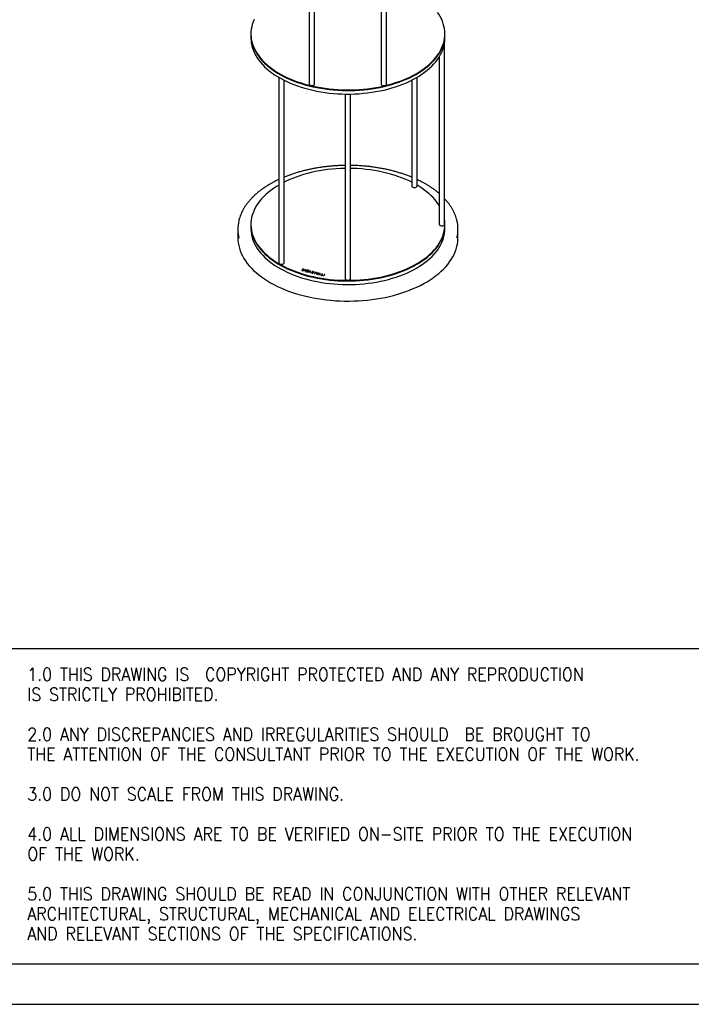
# Model space of a CAD drawing. Header units: millimetres. Extents: x 171 to 6321, y 321 to 4626.
# Tile 11 of 16: x 4056 to 5302, y 321 to 2149. Entities that reach past the tile are written whole.
import ezdxf

# ---------------------------------------------------------------- set-up
doc = ezdxf.new("R2010")
doc.units = ezdxf.units.MM
doc.header["$LTSCALE"] = 15
doc.linetypes.add('SLD-Solido', pattern=[0])
doc.layers.add('NOTE', color=3, linetype='SLD-Solido')
doc.layers.add('SCHIZZI', color=9, linetype='Continuous')
doc.styles.add('SLDTEXTSTYLE1', font='romans__.ttf', dxfattribs={"width": 0.893})

msp = doc.modelspace()

# ---------------------------------------------------------------- linework, layer by layer
for p, q in [((4593.22, 2373.1), (4593.22, 2029.52)), ((4603.22, 2029.52), (4603.22, 2370.79)), ((4726.78, 2370.79), (4726.78, 2029.52)), ((4736.78, 2029.52), (4736.78, 2373.1)), ((4485, 2122.59), (4485, 2121.36)), ((4485, 2121.36), (4485, 2114.83)), ((4845, 2121.36), (4845, 2122.59)), ((4845, 2114.83), (4845, 2121.36)), ((4844.5, 1769.03), (4844.5, 2107.09)), ((4834.5, 2079.86), (4834.5, 1769.03)), ((4536.61, 2042), (4536.61, 1697.79)), ((4546.61, 1697.79), (4546.61, 2036.56)), ((4783.39, 2036.56), (4783.39, 1840.26)), ((4793.39, 1840.26), (4793.39, 2042)), ((4660, 2010.96), (4660, 1668.29)), ((4670, 1668.29), (4670, 2010.96)), ((4460.7, 1759.8), (4460.7, 1744.53)), ((4485, 1769.03), (4485, 1767.8)), ((4485, 1767.8), (4485, 1761.27)), ((4845, 1767.8), (4845, 1769.03)), ((4845, 1761.27), (4845, 1767.8)), ((4869.3, 1744.53), (4869.3, 1759.8)), ((4580.95, 1685.93), (4579.23, 1683.59)), ((4579.23, 1683.59), (4580.74, 1683.22)), ((4580.95, 1685.68), (4579.38, 1683.56)), ((4581.41, 1685.35), (4580.26, 1683.8)), ((4580.26, 1683.8), (4581.03, 1683.61)), ((4580.26, 1683.56), (4580.26, 1683.8)), ((4580.26, 1683.56), (4581.03, 1683.37)), ((4582.47, 1685.56), (4580.95, 1685.93)), ((4580.95, 1685.68), (4580.95, 1685.93)), ((4582.47, 1685.31), (4580.95, 1685.68)), ((4582.18, 1685.16), (4581.41, 1685.35)), ((4582.97, 1683.81), (4583.1, 1684.16)), ((4582.97, 1684.04), (4582.97, 1684.05)), ((4582.97, 1683.8), (4582.97, 1683.81)), ((4583.1, 1684.13), (4583.1, 1684.44)), ((4583.75, 1683.86), (4583.76, 1683.87)), ((4585.59, 1684.77), (4584.63, 1683.47)), ((4584.63, 1683.47), (4586.34, 1683.05)), ((4585.59, 1684.52), (4584.78, 1683.44)), ((4585.31, 1683.61), (4585.51, 1683.88)), ((4586.53, 1683.31), (4585.31, 1683.61)), ((4585.31, 1683.36), (4585.31, 1683.61)), ((4586.37, 1683.1), (4585.31, 1683.36)), ((4585.51, 1683.88), (4586.57, 1683.62)), ((4587.28, 1684.35), (4585.59, 1684.77)), ((4585.59, 1684.52), (4585.59, 1684.77)), ((4587.13, 1684.14), (4585.59, 1684.52)), ((4585.7, 1684.13), (4585.89, 1684.39)), ((4586.76, 1683.87), (4585.7, 1684.13)), ((4585.7, 1683.89), (4585.7, 1684.13)), ((4586.6, 1683.66), (4585.7, 1683.89)), ((4585.89, 1684.39), (4587.09, 1684.1)), ((4586.34, 1683.05), (4586.53, 1683.31)), ((4587.69, 1681.72), (4586.52, 1681.1)), ((4586.57, 1683.62), (4586.76, 1683.87)), ((4587.09, 1684.1), (4587.28, 1684.35)), ((4587.57, 1682.92), (4587.57, 1682.91)), ((4587.57, 1682.67), (4587.57, 1682.67)), ((4587.69, 1681.47), (4587.69, 1681.72)), ((4588.21, 1682.38), (4588.21, 1682.07)), ((4588.31, 1682.04), (4590.44, 1683.16)), ((4588.31, 1681.8), (4590.44, 1682.92)), ((4588.31, 1681.8), (4588.31, 1682.04)), ((4588.36, 1682.73), (4588.35, 1682.73)), ((4588.61, 1681.77), (4590.85, 1682.95)), ((4588.61, 1681.52), (4588.61, 1681.77)), ((4590.43, 1681.62), (4590.41, 1681.61)), ((4590.7, 1681.22), (4590.43, 1681.62)), ((4590.43, 1681.37), (4590.43, 1681.62)), ((4590.44, 1682.92), (4590.44, 1683.16)), ((4591.96, 1683.96), (4591.01, 1683.47)), ((4591.96, 1683.72), (4591.01, 1683.22)), ((4591.01, 1683.22), (4591.01, 1683.47)), ((4591.15, 1682.66), (4591.16, 1682.65)), ((4591.16, 1682.65), (4591.87, 1682.85)), ((4591.44, 1683.26), (4592.52, 1683.83)), ((4591.44, 1683.01), (4591.44, 1683.26)), ((4595.13, 1682.46), (4591.61, 1680.54)), ((4591.87, 1682.85), (4591.86, 1682.86)), ((4595.13, 1682.21), (4591.92, 1680.47)), ((4592.52, 1683.83), (4591.96, 1683.96)), ((4591.96, 1683.72), (4591.96, 1683.96)), ((4592.2, 1683.66), (4591.96, 1683.72)), ((4595.07, 1681.85), (4593.76, 1681.13)), ((4595.08, 1680.8), (4595.07, 1681.85)), ((4595.81, 1682.29), (4595.13, 1682.46)), ((4595.13, 1682.21), (4595.13, 1682.46)), ((4595.81, 1682.05), (4595.13, 1682.21)), ((4595.81, 1682.28), (4595.81, 1682.29)), ((4595.85, 1679.5), (4595.81, 1682.28)), ((4595.81, 1682.04), (4595.81, 1682.28)), ((4595.85, 1679.5), (4595.81, 1682.04)), ((4586.52, 1681.1), (4587.08, 1680.96)), ((4587.69, 1681.47), (4586.84, 1681.02)), ((4587.08, 1680.96), (4588.04, 1681.47)), ((4590.43, 1681.37), (4590.41, 1681.37)), ((4590.55, 1681.2), (4590.43, 1681.37)), ((4590.68, 1681.22), (4590.7, 1681.22)), ((4591.61, 1680.54), (4592.38, 1680.36)), ((4592.38, 1680.36), (4593.2, 1680.81)), ((4593.2, 1680.81), (4595.07, 1680.35)), ((4593.76, 1680.88), (4593.76, 1681.13)), ((4593.76, 1681.13), (4595.08, 1680.8)), ((4593.76, 1680.88), (4595.08, 1680.56)), ((4595.07, 1680.35), (4595.06, 1679.7)), ((4595.07, 1680.11), (4595.06, 1679.7)), ((4595.06, 1679.7), (4595.85, 1679.5)), ((4595.07, 1680.11), (4595.07, 1680.35)), ((4595.08, 1680.56), (4595.08, 1680.8)), ((4597.94, 1679.76), (4597.26, 1679.56)), ((4597.26, 1679.56), (4597.27, 1679.55)), ((4597.94, 1679.52), (4597.46, 1679.38)), ((4597.95, 1679.75), (4597.94, 1679.76)), ((4597.94, 1679.52), (4597.94, 1679.76)), ((4597.95, 1679.51), (4597.94, 1679.52)), ((4597.95, 1679.51), (4597.95, 1679.75)), ((4598.42, 1680.86), (4598.41, 1680.85)), ((4598.42, 1680.62), (4598.41, 1680.61)), ((4599.14, 1680.63), (4599.14, 1680.32)), ((4599.18, 1680.71), (4599.19, 1680.71)), ((4599.88, 1679.26), (4599.87, 1679.25)), ((4599.88, 1679.02), (4599.87, 1679.01)), ((4599.92, 1679.09), (4599.92, 1679.4)), ((4600.64, 1679.11), (4600.65, 1679.12)), ((4600.91, 1680.32), (4600.92, 1680.31)), ((4600.92, 1680.31), (4601.56, 1680.54)), ((4601.56, 1680.54), (4601.55, 1680.55)), ((4604.12, 1679.75), (4602.7, 1677.82)), ((4602.7, 1677.82), (4603.44, 1677.63)), ((4604.12, 1679.51), (4602.85, 1677.78)), ((4603.15, 1680.46), (4602.86, 1680.06)), ((4602.86, 1680.06), (4604.12, 1679.75)), ((4603.15, 1680.22), (4603.01, 1680.03)), ((4606.44, 1679.65), (4603.15, 1680.46)), ((4603.15, 1680.22), (4603.15, 1680.46)), ((4606.29, 1679.45), (4603.15, 1680.22)), ((4603.44, 1677.63), (4604.87, 1679.57)), ((4604.12, 1679.51), (4604.12, 1679.75)), ((4604.87, 1679.57), (4606.14, 1679.25)), ((4606.14, 1679.25), (4606.44, 1679.65)), ((4608, 1679.27), (4606.27, 1676.93)), ((4606.27, 1676.93), (4609.31, 1676.19)), ((4608, 1679.02), (4606.43, 1676.9)), ((4607.3, 1677.14), (4607.75, 1677.74)), ((4609.6, 1676.57), (4607.3, 1677.14)), ((4607.3, 1676.89), (4607.3, 1677.14)), ((4609.44, 1676.37), (4607.3, 1676.89)), ((4607.75, 1677.74), (4609.75, 1677.24)), ((4611.01, 1678.53), (4608, 1679.27)), ((4608, 1679.02), (4608, 1679.27)), ((4610.85, 1678.32), (4608, 1679.02)), ((4608.03, 1678.12), (4608.46, 1678.7)), ((4610.04, 1677.63), (4608.03, 1678.12)), ((4608.03, 1677.88), (4608.03, 1678.12)), ((4609.88, 1677.42), (4608.03, 1677.88)), ((4608.46, 1678.7), (4610.72, 1678.14)), ((4609.31, 1676.19), (4609.6, 1676.57)), ((4609.75, 1677.24), (4610.04, 1677.63)), ((4610.72, 1678.14), (4611.01, 1678.53)), ((4612.69, 1678.11), (4610.96, 1675.78)), ((4610.96, 1675.78), (4613.81, 1675.08)), ((4612.69, 1677.87), (4611.12, 1675.74)), ((4612, 1675.99), (4613.43, 1677.93)), ((4614.1, 1675.47), (4612, 1675.99)), ((4612, 1675.74), (4612, 1675.99)), ((4613.95, 1675.26), (4612, 1675.74)), ((4613.43, 1677.93), (4612.69, 1678.11)), ((4612.69, 1677.87), (4612.69, 1678.11)), ((4613.28, 1677.72), (4612.69, 1677.87)), ((4613.81, 1675.08), (4614.1, 1675.47)), ((4617.09, 1677.03), (4615.36, 1674.7)), ((4615.36, 1674.7), (4618.21, 1674)), ((4617.09, 1676.79), (4615.51, 1674.66)), ((4616.39, 1674.91), (4617.83, 1676.85)), ((4618.5, 1674.39), (4616.39, 1674.91)), ((4616.39, 1674.66), (4616.39, 1674.91)), ((4618.35, 1674.18), (4616.39, 1674.66)), ((4617.83, 1676.85), (4617.09, 1677.03)), ((4617.09, 1676.79), (4617.09, 1677.03)), ((4617.68, 1676.64), (4617.09, 1676.79)), ((4618.21, 1674), (4618.5, 1674.39)), ((4621.52, 1675.94), (4619.8, 1673.6)), ((4619.8, 1673.6), (4620.54, 1673.42)), ((4621.52, 1675.69), (4619.95, 1673.57)), ((4620.54, 1673.42), (4622.27, 1675.76)), ((4622.27, 1675.76), (4621.52, 1675.94)), ((4621.52, 1675.69), (4621.52, 1675.94)), ((4622.11, 1675.55), (4621.52, 1675.69))]:
    msp.add_line(p, q)
at = {"flags": 128}
for points in [[(4831.3, 2082.82), (4834.18, 2087.11), (4836.73, 2091.46), (4838.95, 2095.88), (4840.83, 2100.35), (4842.36, 2104.86), (4843.54, 2109.4), (4844.38, 2113.98), (4844.86, 2118.57), (4844.99, 2123.16), (4844.77, 2127.76), (4844.2, 2132.34), (4843.28, 2136.91), (4842.01, 2141.45), (4840.39, 2145.95), (4838.43, 2150.41), (4836.13, 2154.81), (4833.49, 2159.15), (4831.21, 2162.47)], [(4491.05, 2149.3), (4489.17, 2144.83), (4487.64, 2140.32), (4486.45, 2135.77), (4485.62, 2131.2), (4485.13, 2126.61), (4485, 2122.01), (4485.22, 2117.42), (4485.79, 2112.83), (4486.72, 2108.27), (4487.99, 2103.73), (4489.61, 2099.23), (4491.57, 2094.77), (4493.87, 2090.37), (4496.51, 2086.03), (4499.47, 2081.76), (4502.76, 2077.58), (4506.37, 2073.48), (4510.29, 2069.48), (4514.51, 2065.58), (4519.02, 2061.79), (4523.83, 2058.12), (4528.9, 2054.58), (4534.25, 2051.17), (4539.85, 2047.9), (4545.69, 2044.78), (4551.77, 2041.81), (4558.07, 2039), (4564.58, 2036.35), (4571.29, 2033.87), (4578.18, 2031.56), (4585.24, 2029.43), (4592.45, 2027.49), (4599.81, 2025.73), (4607.3, 2024.16), (4614.89, 2022.78), (4622.59, 2021.6), (4630.37, 2020.62), (4638.22, 2019.83), (4646.12, 2019.25), (4654.05, 2018.87), (4662.01, 2018.69), (4669.97, 2018.72), (4677.93, 2018.94), (4685.86, 2019.38), (4693.75, 2020.01), (4701.58, 2020.84), (4709.34, 2021.88), (4717.01, 2023.11), (4724.58, 2024.53), (4732.04, 2026.15), (4739.36, 2027.96), (4746.54, 2029.95), (4753.56, 2032.12), (4760.4, 2034.47), (4767.06, 2036.99), (4773.52, 2039.68), (4779.76, 2042.54), (4785.79, 2045.55), (4791.57, 2048.71), (4797.11, 2052.01), (4802.39, 2055.45), (4807.4, 2059.03), (4812.13, 2062.73), (4816.57, 2066.54), (4820.72, 2070.47), (4824.56, 2074.49), (4828.09, 2078.62), (4831.3, 2082.82)], [(4485, 2121.36), (4485, 2120.79), (4485.22, 2116.19), (4485.79, 2111.61), (4486.72, 2107.04), (4487.99, 2102.5), (4489.61, 2098), (4491.57, 2093.54), (4493.87, 2089.14), (4496.51, 2084.81), (4499.47, 2080.54), (4502.76, 2076.35), (4506.37, 2072.25), (4510.29, 2068.25), (4514.51, 2064.35), (4519.02, 2060.56), (4523.83, 2056.9), (4528.9, 2053.35), (4534.25, 2049.95), (4539.85, 2046.68), (4545.69, 2043.55), (4551.77, 2040.58), (4558.07, 2037.77), (4564.58, 2035.12), (4571.29, 2032.64), (4578.18, 2030.34), (4585.24, 2028.21), (4592.45, 2026.26), (4599.81, 2024.5), (4607.3, 2022.94), (4614.89, 2021.56), (4622.59, 2020.38), (4630.37, 2019.39), (4638.22, 2018.61), (4646.12, 2018.02), (4654.05, 2017.64), (4662.01, 2017.47), (4669.97, 2017.49), (4677.93, 2017.72), (4685.86, 2018.15), (4693.75, 2018.79), (4701.58, 2019.62), (4709.34, 2020.65), (4717.01, 2021.88), (4724.58, 2023.31), (4732.04, 2024.93), (4739.36, 2026.73), (4746.54, 2028.72), (4753.56, 2030.9), (4760.4, 2033.25), (4767.06, 2035.77), (4773.52, 2038.46), (4779.76, 2041.31), (4785.79, 2044.32), (4791.57, 2047.48), (4797.11, 2050.79), (4802.39, 2054.23), (4807.4, 2057.8), (4812.13, 2061.5), (4816.57, 2065.32), (4820.72, 2069.24), (4824.56, 2073.27), (4828.09, 2077.39), (4831.3, 2081.6)], [(4485, 2121.36), (4485, 2120.79), (4485.22, 2116.19), (4485.79, 2111.61), (4486.72, 2107.04), (4487.99, 2102.5), (4489.61, 2098), (4491.57, 2093.54), (4493.87, 2089.14), (4496.51, 2084.81), (4499.47, 2080.54), (4502.76, 2076.35), (4506.37, 2072.25), (4510.29, 2068.25), (4514.51, 2064.35), (4519.02, 2060.56), (4523.83, 2056.9), (4528.9, 2053.35), (4534.25, 2049.95), (4539.85, 2046.68), (4545.69, 2043.55), (4551.77, 2040.58), (4558.07, 2037.77), (4564.58, 2035.12), (4571.29, 2032.64), (4578.18, 2030.34), (4585.24, 2028.21), (4592.45, 2026.26), (4599.81, 2024.5), (4607.3, 2022.94), (4614.89, 2021.56), (4622.59, 2020.38), (4630.37, 2019.39), (4638.22, 2018.61), (4646.12, 2018.02), (4654.05, 2017.64), (4662.01, 2017.47), (4669.97, 2017.49), (4677.93, 2017.72), (4685.86, 2018.15), (4693.75, 2018.79), (4701.58, 2019.62), (4709.34, 2020.65), (4717.01, 2021.88), (4724.58, 2023.31), (4732.04, 2024.93), (4739.36, 2026.73), (4746.54, 2028.72), (4753.56, 2030.9), (4760.4, 2033.25), (4767.06, 2035.77), (4773.52, 2038.46), (4779.76, 2041.31), (4785.79, 2044.32), (4791.57, 2047.48), (4797.11, 2050.79), (4802.39, 2054.23), (4807.4, 2057.8), (4812.13, 2061.5), (4816.57, 2065.32), (4820.72, 2069.24), (4824.56, 2073.27), (4828.09, 2077.39), (4831.3, 2081.6)], [(4485, 2114.83), (4485, 2114.26), (4485.22, 2109.66), (4485.79, 2105.07), (4486.72, 2100.51), (4487.99, 2095.97), (4489.61, 2091.47), (4491.57, 2087.01), (4493.87, 2082.61), (4496.51, 2078.27), (4499.47, 2074.01), (4502.76, 2069.82), (4506.37, 2065.72), (4510.29, 2061.72), (4514.51, 2057.82), (4519.02, 2054.03), (4523.83, 2050.36), (4528.9, 2046.82), (4534.25, 2043.41), (4539.85, 2040.15), (4545.69, 2037.02), (4551.77, 2034.05), (4558.07, 2031.24), (4564.58, 2028.59), (4571.29, 2026.11), (4578.18, 2023.81), (4585.24, 2021.68), (4592.45, 2019.73), (4599.81, 2017.97), (4607.3, 2016.4), (4614.89, 2015.03), (4622.59, 2013.84), (4630.37, 2012.86), (4638.22, 2012.08), (4646.12, 2011.49), (4654.05, 2011.11), (4662.01, 2010.93), (4669.97, 2010.96), (4677.93, 2011.19), (4685.86, 2011.62), (4693.75, 2012.25), (4701.58, 2013.09), (4709.34, 2014.12), (4717.01, 2015.35), (4724.58, 2016.78), (4732.04, 2018.39), (4739.36, 2020.2), (4746.54, 2022.19), (4753.56, 2024.37), (4760.4, 2026.72), (4767.06, 2029.24), (4773.52, 2031.93), (4779.76, 2034.78), (4785.79, 2037.79), (4791.57, 2040.95), (4797.11, 2044.25), (4802.39, 2047.7), (4807.4, 2051.27), (4812.13, 2054.97), (4816.57, 2058.78), (4820.72, 2062.71), (4824.56, 2066.74), (4828.09, 2070.86), (4831.3, 2075.07)], [(4593.22, 2029.52), (4593.37, 2028.81), (4593.88, 2028.08), (4594.72, 2027.46), (4595.81, 2026.99), (4597.08, 2026.71), (4598.43, 2026.64), (4599.77, 2026.78), (4601, 2027.12), (4602.02, 2027.64), (4602.75, 2028.3), (4603.15, 2029.05), (4603.22, 2029.52)], [(4726.78, 2029.52), (4726.89, 2028.91), (4727.36, 2028.17), (4728.15, 2027.53), (4729.22, 2027.04), (4730.47, 2026.73), (4731.82, 2026.63), (4733.17, 2026.75), (4734.41, 2027.07), (4735.46, 2027.57), (4736.24, 2028.21), (4736.68, 2028.96), (4736.78, 2029.52)], [(4660, 1872.9), (4659.02, 1872.88), (4651.07, 1872.63), (4643.15, 1872.17), (4635.27, 1871.51), (4627.44, 1870.65), (4619.69, 1869.59), (4612.03, 1868.34), (4604.47, 1866.89), (4597.04, 1865.25), (4589.73, 1863.42), (4582.57, 1861.4), (4575.57, 1859.21), (4568.75, 1856.84), (4562.12, 1854.29), (4555.68, 1851.58), (4549.47, 1848.71), (4546.61, 1847.3)], [(4783.39, 1847.3), (4777.45, 1850.16), (4771.12, 1852.96), (4764.59, 1855.58), (4757.86, 1858.04), (4750.94, 1860.33), (4743.86, 1862.43), (4736.63, 1864.35), (4729.26, 1866.09), (4721.76, 1867.64), (4714.14, 1868.99), (4706.44, 1870.15), (4698.65, 1871.11), (4690.79, 1871.86), (4682.89, 1872.42), (4674.95, 1872.78), (4670, 1872.9)], [(4536.61, 1841.86), (4532.21, 1839.18), (4526.97, 1835.72), (4521.99, 1832.13), (4517.3, 1828.42), (4512.89, 1824.59), (4508.78, 1820.65), (4504.98, 1816.61), (4501.49, 1812.48), (4498.32, 1808.26), (4495.48, 1803.96), (4492.97, 1799.6), (4490.79, 1795.18), (4488.96, 1790.71), (4487.47, 1786.19), (4486.33, 1781.64), (4485.54, 1777.06), (4485.1, 1772.47), (4485.01, 1767.88), (4485.27, 1763.28), (4485.89, 1758.7), (4486.86, 1754.13), (4488.17, 1749.6), (4489.83, 1745.1), (4491.84, 1740.65), (4494.18, 1736.26), (4496.86, 1731.93), (4499.86, 1727.67), (4503.19, 1723.5), (4506.84, 1719.41), (4510.8, 1715.42), (4515.06, 1711.53), (4519.61, 1707.76), (4524.45, 1704.11), (4529.56, 1700.58), (4534.93, 1697.19), (4540.56, 1693.94), (4546.44, 1690.84), (4552.55, 1687.89), (4558.87, 1685.09), (4565.41, 1682.47), (4572.14, 1680.01), (4579.05, 1677.72), (4586.13, 1675.62), (4593.36, 1673.7), (4600.74, 1671.96), (4608.24, 1670.42), (4615.85, 1669.06), (4623.56, 1667.91), (4631.35, 1666.95), (4639.2, 1666.19), (4647.11, 1665.63), (4655.05, 1665.27), (4663.01, 1665.12), (4670.97, 1665.17), (4678.92, 1665.43), (4686.85, 1665.88), (4694.73, 1666.54), (4702.55, 1667.4), (4710.3, 1668.46), (4717.96, 1669.71), (4725.52, 1671.16), (4732.96, 1672.81), (4740.27, 1674.63), (4747.42, 1676.65), (4754.42, 1678.84), (4761.24, 1681.22), (4767.88, 1683.76), (4774.31, 1686.47), (4780.53, 1689.34), (4786.52, 1692.37), (4792.28, 1695.55)], [(4783.39, 1840.26), (4783.41, 1839.97), (4783.73, 1839.21), (4784.39, 1838.52), (4785.35, 1837.96), (4786.53, 1837.58), (4787.86, 1837.39), (4789.22, 1837.41), (4790.52, 1837.65), (4791.66, 1838.07), (4792.56, 1838.66), (4793.15, 1839.37), (4793.38, 1840.15), (4793.39, 1840.26)], [(4834.5, 1804), (4833.14, 1806.12), (4830.13, 1810.38), (4826.8, 1814.55), (4823.15, 1818.64), (4819.2, 1822.63), (4814.94, 1826.52), (4810.39, 1830.29), (4805.55, 1833.94), (4800.44, 1837.47), (4795.06, 1840.86), (4793.39, 1841.86)], [(4792.28, 1695.55), (4797.78, 1698.87), (4803.03, 1702.33), (4808, 1705.92), (4812.7, 1709.63), (4817.1, 1713.46), (4821.21, 1717.4), (4825.02, 1721.44), (4828.5, 1725.57), (4831.67, 1729.79), (4834.52, 1734.09), (4837.03, 1738.45), (4839.2, 1742.87), (4841.04, 1747.35), (4842.53, 1751.86), (4843.67, 1756.41), (4844.46, 1760.99), (4844.9, 1765.58), (4844.99, 1770.18), (4844.72, 1774.77), (4844.5, 1776.77)], [(4485, 1767.8), (4485.01, 1766.65), (4485.27, 1762.06), (4485.89, 1757.47), (4486.86, 1752.91), (4488.17, 1748.38), (4489.83, 1743.88), (4491.84, 1739.43), (4494.18, 1735.04), (4496.86, 1730.71), (4499.86, 1726.45), (4503.19, 1722.27), (4506.84, 1718.18), (4510.8, 1714.19), (4515.06, 1710.31), (4519.61, 1706.54), (4524.45, 1702.88), (4529.56, 1699.36), (4534.93, 1695.97), (4540.56, 1692.72), (4546.44, 1689.61), (4552.55, 1686.66), (4558.87, 1683.87), (4565.41, 1681.24), (4572.14, 1678.78), (4579.05, 1676.5), (4586.13, 1674.39), (4593.36, 1672.47), (4600.74, 1670.74), (4608.24, 1669.19), (4615.85, 1667.84), (4623.56, 1666.68), (4631.35, 1665.72), (4639.2, 1664.96), (4647.11, 1664.4), (4655.05, 1664.05), (4663.01, 1663.9), (4670.97, 1663.95), (4678.92, 1664.2), (4686.85, 1664.66), (4694.73, 1665.32), (4702.55, 1666.18), (4710.3, 1667.23), (4717.96, 1668.49), (4725.52, 1669.94), (4732.96, 1671.58), (4740.27, 1673.41), (4747.42, 1675.42), (4754.42, 1677.62), (4761.24, 1679.99), (4767.88, 1682.54), (4774.31, 1685.25), (4780.53, 1688.12), (4786.52, 1691.15), (4792.28, 1694.32)], [(4485, 1767.8), (4485.01, 1766.65), (4485.27, 1762.06), (4485.89, 1757.47), (4486.86, 1752.91), (4488.17, 1748.38), (4489.83, 1743.88), (4491.84, 1739.43), (4494.18, 1735.04), (4496.86, 1730.71), (4499.86, 1726.45), (4503.19, 1722.27), (4506.84, 1718.18), (4510.8, 1714.19), (4515.06, 1710.31), (4519.61, 1706.54), (4524.45, 1702.88), (4529.56, 1699.36), (4534.93, 1695.97), (4540.56, 1692.72), (4546.44, 1689.61), (4552.55, 1686.66), (4558.87, 1683.87), (4565.41, 1681.24), (4572.14, 1678.78), (4579.05, 1676.5), (4586.13, 1674.39), (4593.36, 1672.47), (4600.74, 1670.74), (4608.24, 1669.19), (4615.85, 1667.84), (4623.56, 1666.68), (4631.35, 1665.72), (4639.2, 1664.96), (4647.11, 1664.4), (4655.05, 1664.05), (4663.01, 1663.9), (4670.97, 1663.95), (4678.92, 1664.2), (4686.85, 1664.66), (4694.73, 1665.32), (4702.55, 1666.18), (4710.3, 1667.23), (4717.96, 1668.49), (4725.52, 1669.94), (4732.96, 1671.58), (4740.27, 1673.41), (4747.42, 1675.42), (4754.42, 1677.62), (4761.24, 1679.99), (4767.88, 1682.54), (4774.31, 1685.25), (4780.53, 1688.12), (4786.52, 1691.15), (4792.28, 1694.32)], [(4485, 1761.27), (4485.01, 1760.12), (4485.27, 1755.52), (4485.89, 1750.94), (4486.86, 1746.38), (4488.17, 1741.84), (4489.83, 1737.35), (4491.84, 1732.9), (4494.18, 1728.5), (4496.86, 1724.17), (4499.86, 1719.92), (4503.19, 1715.74), (4506.84, 1711.65), (4510.8, 1707.66), (4515.06, 1703.78), (4519.61, 1700.01), (4524.45, 1696.35), (4529.56, 1692.83), (4534.93, 1689.44), (4540.56, 1686.18), (4546.44, 1683.08), (4552.55, 1680.13), (4558.87, 1677.34), (4565.41, 1674.71), (4572.14, 1672.25), (4579.05, 1669.97), (4586.13, 1667.86), (4593.36, 1665.94), (4600.74, 1664.2), (4608.24, 1662.66), (4615.85, 1661.31), (4623.56, 1660.15), (4631.35, 1659.19), (4639.2, 1658.43), (4647.11, 1657.87), (4655.05, 1657.52), (4663.01, 1657.36), (4670.97, 1657.41), (4678.92, 1657.67), (4686.85, 1658.13), (4694.73, 1658.78), (4702.55, 1659.64), (4710.3, 1660.7), (4717.96, 1661.96), (4725.52, 1663.41), (4732.96, 1665.05), (4740.27, 1666.88), (4747.42, 1668.89), (4754.42, 1671.09), (4761.24, 1673.46), (4767.88, 1676), (4774.31, 1678.71), (4780.53, 1681.59), (4786.52, 1684.61), (4792.28, 1687.79)], [(4792.28, 1694.32), (4797.78, 1697.65), (4803.03, 1701.11), (4808, 1704.7), (4812.7, 1708.41), (4817.1, 1712.24), (4821.21, 1716.18), (4825.02, 1720.22), (4828.5, 1724.35), (4831.67, 1728.57), (4834.52, 1732.86), (4837.03, 1737.22), (4839.2, 1741.65), (4841.04, 1746.12), (4842.53, 1750.64), (4843.67, 1755.19), (4844.46, 1759.76), (4844.9, 1764.35), (4845, 1767.8)], [(4792.28, 1694.32), (4797.78, 1697.65), (4803.03, 1701.11), (4808, 1704.7), (4812.7, 1708.41), (4817.1, 1712.24), (4821.21, 1716.18), (4825.02, 1720.22), (4828.5, 1724.35), (4831.67, 1728.57), (4834.52, 1732.86), (4837.03, 1737.22), (4839.2, 1741.65), (4841.04, 1746.12), (4842.53, 1750.64), (4843.67, 1755.19), (4844.46, 1759.76), (4844.9, 1764.35), (4845, 1767.8)], [(4792.28, 1687.79), (4797.78, 1691.11), (4803.03, 1694.57), (4808, 1698.16), (4812.7, 1701.88), (4817.1, 1705.71), (4821.21, 1709.64), (4825.02, 1713.68), (4828.5, 1717.82), (4831.67, 1722.03), (4834.52, 1726.33), (4837.03, 1730.69), (4839.2, 1735.12), (4841.04, 1739.59), (4842.53, 1744.11), (4843.67, 1748.66), (4844.46, 1753.23), (4844.9, 1757.82), (4845, 1761.27)], [(4834.5, 1769.03), (4834.54, 1768.64), (4834.9, 1767.89), (4835.61, 1767.21), (4836.6, 1766.67), (4837.8, 1766.31), (4839.14, 1766.15), (4840.49, 1766.2), (4841.78, 1766.46), (4842.9, 1766.91), (4843.76, 1767.52), (4844.31, 1768.24), (4844.5, 1769.01), (4844.5, 1769.03)], [(4460.7, 1744.53), (4460.7, 1744.33), (4460.89, 1739.42), (4461.43, 1734.52), (4462.33, 1729.64), (4463.58, 1724.79), (4465.18, 1719.97), (4467.12, 1715.19), (4469.4, 1710.47), (4472.03, 1705.8), (4474.99, 1701.2), (4478.27, 1696.67), (4481.88, 1692.23), (4485.81, 1687.88), (4490.05, 1683.62), (4494.59, 1679.47), (4499.42, 1675.44), (4504.55, 1671.52), (4509.95, 1667.73), (4515.61, 1664.08), (4521.54, 1660.56), (4527.72, 1657.19), (4534.13, 1653.96), (4540.77, 1650.9), (4547.62, 1648), (4554.68, 1645.26), (4561.93, 1642.7), (4569.35, 1640.31), (4576.95, 1638.11), (4584.69, 1636.08), (4592.58, 1634.25), (4600.59, 1632.6), (4608.71, 1631.15), (4616.92, 1629.9), (4625.23, 1628.85), (4633.6, 1627.99), (4642.02, 1627.34), (4650.49, 1626.89), (4658.98, 1626.64), (4667.48, 1626.6), (4675.97, 1626.76), (4684.45, 1627.13), (4692.89, 1627.69), (4701.29, 1628.47), (4709.62, 1629.44), (4717.87, 1630.61), (4726.04, 1631.98), (4734.09, 1633.54), (4742.03, 1635.3), (4749.84, 1637.24), (4757.49, 1639.37), (4764.99, 1641.68), (4772.32, 1644.17), (4779.45, 1646.84), (4786.4, 1649.67), (4793.13, 1652.67), (4799.63, 1655.82), (4805.91, 1659.13), (4811.94, 1662.59), (4817.72, 1666.19), (4823.23, 1669.93)], [(4823.23, 1669.93), (4828.47, 1673.79), (4833.43, 1677.78), (4838.09, 1681.88), (4842.45, 1686.09), (4846.51, 1690.4), (4850.26, 1694.81), (4853.68, 1699.3), (4856.77, 1703.87), (4859.54, 1708.51), (4861.96, 1713.21), (4864.05, 1717.97), (4865.79, 1722.77), (4867.19, 1727.62), (4868.23, 1732.49), (4868.92, 1737.38), (4869.26, 1742.28), (4869.3, 1744.53)], [(4536.61, 1697.79), (4536.74, 1697.12), (4537.24, 1696.39), (4538.06, 1695.76), (4539.14, 1695.28), (4540.4, 1694.99), (4541.76, 1694.91)], [(4541.76, 1694.91), (4543.1, 1695.04), (4544.33, 1695.37), (4545.36, 1695.89), (4546.11, 1696.54), (4546.53, 1697.29), (4546.61, 1697.79)], [(4660, 1668.29), (4660.1, 1667.71), (4660.55, 1666.97), (4661.33, 1666.33), (4662.38, 1665.83), (4663.63, 1665.51), (4664.98, 1665.4), (4666.33, 1665.51), (4667.58, 1665.82), (4668.64, 1666.31)]]:
    msp.add_lwpolyline(points, dxfattribs=at)
for centre, radius, start, end in [((4777.09, 2122.52), 67.91, 322.94921, 359.02661), ((4777.09, 2115.98), 67.91, 322.94921, 359.02661), ((4529.58, 1759.8), 68.88, 166.76417, 193.88038), ((4800.39, 1759.8), 68.9, 346.61131, 13.7726), ((4667.59, 1668.49), 2.42, 295.7277, 355.27978)]:
    msp.add_arc(centre, radius, start, end)
for points, knots in [([(4660, 1878.44), (4658.54, 1878.42), (4654.4, 1878.38), (4647.6, 1878.09), (4639.61, 1877.61), (4631.66, 1876.94), (4623.76, 1876.09), (4615.92, 1875.07), (4608.16, 1873.86), (4600.49, 1872.48), (4592.92, 1870.92), (4585.45, 1869.19), (4578.11, 1867.29), (4570.91, 1865.23), (4563.84, 1863), (4556.94, 1860.61), (4551.19, 1858.47), (4547.81, 1857.06), (4546.61, 1856.56)], [0, 0, 0, 0, 0.0360952, 0.1023135, 0.1685326, 0.2347531, 0.3009756, 0.3672005, 0.4334284, 0.4996598, 0.5658952, 0.6321351, 0.69838, 0.7646303, 0.8308864, 0.8971487, 0.9634174, 1, 1, 1, 1]), ([(4783.39, 1856.58), (4781.44, 1857.37), (4777.31, 1859.05), (4770.76, 1861.43), (4763.8, 1863.77), (4756.69, 1865.94), (4749.43, 1867.95), (4742.05, 1869.79), (4734.55, 1871.46), (4726.94, 1872.96), (4719.24, 1874.28), (4711.45, 1875.43), (4703.59, 1876.4), (4695.67, 1877.19), (4687.71, 1877.8), (4679.71, 1878.21), (4673.8, 1878.43), (4670.56, 1878.45), (4670, 1878.45)], [0, 0, 0, 0, 0.0586666, 0.1249429, 0.1912135, 0.2574784, 0.3237379, 0.3899921, 0.4562416, 0.5224865, 0.5887274, 0.6549648, 0.7211991, 0.7874308, 0.8536604, 0.9198885, 0.9861155, 1, 1, 1, 1]), ([(4536.61, 1852.18), (4534.76, 1851.3), (4530.85, 1849.44), (4525.11, 1846.41), (4519.35, 1843.15), (4513.82, 1839.76), (4508.52, 1836.24), (4503.46, 1832.6), (4498.65, 1828.85), (4494.1, 1824.99), (4489.82, 1821.02), (4485.81, 1816.96), (4482.07, 1812.81), (4478.62, 1808.57), (4475.46, 1804.26), (4472.59, 1799.88), (4470.03, 1795.43), (4467.77, 1790.93), (4465.81, 1786.39), (4464.18, 1781.8), (4463.11, 1778.28), (4462.69, 1776.28), (4462.59, 1775.84)], [0, 0, 0, 0, 0.0464276, 0.098659, 0.1508949, 0.2031343, 0.2553763, 0.3076191, 0.3598603, 0.4120972, 0.4643264, 0.5165442, 0.5687457, 0.6209257, 0.6730786, 0.7251983, 0.7772788, 0.8293149, 0.8813023, 0.9332386, 0.9851238, 1, 1, 1, 1]), ([(4834.5, 1826.14), (4834.45, 1826.19), (4832.94, 1827.55), (4829.73, 1830.12), (4824.86, 1833.84), (4819.72, 1837.44), (4814.34, 1840.91), (4808.74, 1844.26), (4802.9, 1847.48), (4797.79, 1850.11), (4794.54, 1851.62), (4793.39, 1852.16)], [0, 0, 0, 0, 0.0047232, 0.1364808, 0.2682655, 0.4000681, 0.5318809, 0.6636977, 0.7955125, 0.9273218, 1, 1, 1, 1]), ([(4867.24, 1776.48), (4867.06, 1777.26), (4866.51, 1779.59), (4865.27, 1783.42), (4863.53, 1787.99), (4861.47, 1792.51), (4859.11, 1796.99), (4856.44, 1801.4), (4853.48, 1805.75), (4850.22, 1810.03), (4847.23, 1813.62), (4845.22, 1815.76), (4844.5, 1816.52)], [0, 0, 0, 0, 0.0553983, 0.1653869, 0.2754661, 0.3856467, 0.4959329, 0.6063237, 0.716813, 0.8273917, 0.9380486, 1, 1, 1, 1]), ([(4580.74, 1683.22), (4581.08, 1683.16), (4581.74, 1683.04), (4582.67, 1683.17), (4583.37, 1683.46), (4583.62, 1683.72), (4583.75, 1683.86)], [0, 0, 0, 0, 0.29617665, 0.56640155, 0.77688212, 1, 1, 1, 1]), ([(4581.03, 1683.61), (4581.25, 1683.57), (4581.67, 1683.5), (4582.28, 1683.59), (4582.72, 1683.78), (4582.88, 1683.95), (4582.97, 1684.04)], [0, 0, 0, 0, 0.293871, 0.5608682, 0.7719073, 1, 1, 1, 1]), ([(4581.03, 1683.37), (4581.25, 1683.33), (4581.67, 1683.25), (4582.28, 1683.34), (4582.72, 1683.53), (4582.88, 1683.71), (4582.97, 1683.8)], [0, 0, 0, 0, 0.293871, 0.5608682, 0.7719073, 1, 1, 1, 1]), ([(4582.97, 1684.05), (4583.04, 1684.18), (4583.17, 1684.42), (4583, 1684.76), (4582.65, 1685.02), (4582.34, 1685.11), (4582.18, 1685.16)], [0, 0, 0, 0, 0.2871229, 0.5522893, 0.766205, 1, 1, 1, 1]), ([(4583.76, 1683.87), (4583.85, 1684.05), (4584.03, 1684.42), (4583.75, 1684.94), (4583.2, 1685.33), (4582.72, 1685.48), (4582.47, 1685.56)], [0, 0, 0, 0, 0.279532, 0.5454242, 0.7630634, 1, 1, 1, 1]), ([(4583.89, 1684.28), (4583.84, 1684.43), (4583.73, 1684.72), (4583.19, 1685.09), (4582.71, 1685.23), (4582.47, 1685.31)], [0, 0, 0, 0, 0.3238098, 0.6475523, 1, 1, 1, 1]), ([(4587.57, 1682.91), (4587.5, 1682.8), (4587.37, 1682.57), (4587.35, 1682.15), (4587.57, 1681.88), (4587.69, 1681.72)], [0, 0, 0, 0, 0.2957242, 0.575371, 1, 1, 1, 1]), ([(4587.57, 1682.67), (4587.49, 1682.55), (4587.38, 1682.38), (4587.39, 1682.19), (4587.39, 1682.13)], [0, 0, 0, 0, 0.6620141, 1, 1, 1, 1]), ([(4591.01, 1683.47), (4590.93, 1683.5), (4590.82, 1683.54), (4590.67, 1683.58), (4590.61, 1683.6), (4590.58, 1683.61), (4590.56, 1683.61), (4590.56, 1683.61), (4590.55, 1683.61), (4590.55, 1683.61), (4590.55, 1683.61), (4590.55, 1683.61), (4590.27, 1683.68), (4589.67, 1683.76), (4588.79, 1683.66), (4588.02, 1683.38), (4587.73, 1683.07), (4587.57, 1682.92)], [0, 0, 0, 0, 0.0692641, 0.102088, 0.1170424, 0.1237265, 0.1266881, 0.1279952, 0.1285711, 0.1288247, 0.1289363, 0.1289854, 0.129024, 0.3530678, 0.564112, 0.7753896, 1, 1, 1, 1]), ([(4591.01, 1683.22), (4590.93, 1683.25), (4590.82, 1683.29), (4590.67, 1683.34), (4590.61, 1683.35), (4590.58, 1683.36), (4590.56, 1683.36), (4590.56, 1683.37), (4590.55, 1683.37), (4590.55, 1683.37), (4590.55, 1683.37), (4590.55, 1683.37), (4590.27, 1683.44), (4589.67, 1683.51), (4588.79, 1683.42), (4588.02, 1683.13), (4587.73, 1682.83), (4587.57, 1682.67)], [0, 0, 0, 0, 0.0692641, 0.102088, 0.1170424, 0.1237265, 0.1266881, 0.1279952, 0.1285711, 0.1288247, 0.1289363, 0.1289854, 0.129024, 0.3530678, 0.564112, 0.7753896, 1, 1, 1, 1]), ([(4588.22, 1682.1), (4588.22, 1682.1), (4588.18, 1681.99), (4588.25, 1681.89), (4588.31, 1681.8)], [0, 0, 0, 0, 0.0465383, 1, 1, 1, 1]), ([(4588.35, 1682.73), (4588.28, 1682.59), (4588.15, 1682.37), (4588.26, 1682.14), (4588.31, 1682.04)], [0, 0, 0, 0, 0.57860181, 1, 1, 1, 1]), ([(4590.44, 1683.16), (4590.4, 1683.17), (4590.35, 1683.19), (4590.3, 1683.21), (4590.27, 1683.21), (4590.26, 1683.21), (4590.26, 1683.22), (4590.25, 1683.22), (4590.25, 1683.22), (4590.25, 1683.22), (4590.25, 1683.22), (4590.25, 1683.22), (4590.08, 1683.26), (4589.7, 1683.31), (4589.14, 1683.23), (4588.65, 1683.04), (4588.46, 1682.84), (4588.36, 1682.73)], [0, 0, 0, 0, 0.0458801, 0.0662498, 0.075289, 0.0792849, 0.0810471, 0.0818233, 0.0821649, 0.0823153, 0.0823815, 0.0824106, 0.0824335, 0.3112586, 0.5307913, 0.7562229, 1, 1, 1, 1]), ([(4590.41, 1681.61), (4590.28, 1681.59), (4590.04, 1681.54), (4589.65, 1681.51), (4589.3, 1681.54), (4588.94, 1681.62), (4588.73, 1681.71), (4588.61, 1681.77)], [0, 0, 0, 0, 0.20868349, 0.40148279, 0.59841234, 0.75780281, 1, 1, 1, 1]), ([(4590.85, 1682.95), (4590.91, 1682.9), (4591.03, 1682.81), (4591.11, 1682.71), (4591.15, 1682.66)], [0, 0, 0, 0, 0.5348435, 1, 1, 1, 1]), ([(4591.86, 1682.86), (4591.8, 1682.94), (4591.69, 1683.08), (4591.52, 1683.2), (4591.44, 1683.26)], [0, 0, 0, 0, 0.5342378, 1, 1, 1, 1]), ([(4591.7, 1682.8), (4591.69, 1682.81), (4591.62, 1682.89), (4591.52, 1682.96), (4591.44, 1683.01)], [0, 0, 0, 0, 0.1615796, 1, 1, 1, 1]), ([(4588.04, 1681.47), (4588.12, 1681.43), (4588.27, 1681.35), (4588.59, 1681.24), (4589.08, 1681.12), (4589.84, 1681.04), (4590.4, 1681.16), (4590.68, 1681.22)], [0, 0, 0, 0, 0.10701729, 0.21717986, 0.38444671, 0.68252629, 1, 1, 1, 1]), ([(4590.41, 1681.37), (4590.28, 1681.34), (4590.04, 1681.3), (4589.65, 1681.27), (4589.3, 1681.3), (4588.94, 1681.37), (4588.73, 1681.47), (4588.61, 1681.52)], [0, 0, 0, 0, 0.2086835, 0.4014828, 0.5984123, 0.7578028, 1, 1, 1, 1]), ([(4597.27, 1679.55), (4597.39, 1679.43), (4597.64, 1679.17), (4598.24, 1678.88), (4598.99, 1678.67), (4599.77, 1678.64), (4600.37, 1678.83), (4600.55, 1679.02), (4600.64, 1679.11)], [0, 0, 0, 0, 0.1759074, 0.3484954, 0.5452361, 0.7483254, 0.8703401, 1, 1, 1, 1]), ([(4599.87, 1679.25), (4599.83, 1679.22), (4599.75, 1679.14), (4599.52, 1679.09), (4599.26, 1679.09), (4598.96, 1679.14), (4598.6, 1679.25), (4598.23, 1679.45), (4598.04, 1679.65), (4597.95, 1679.75)], [0, 0, 0, 0, 0.0886001, 0.1775904, 0.2803753, 0.4039243, 0.5463947, 0.7592876, 1, 1, 1, 1]), ([(4599.87, 1679.01), (4599.83, 1678.97), (4599.75, 1678.9), (4599.52, 1678.84), (4599.26, 1678.84), (4598.96, 1678.9), (4598.6, 1679.01), (4598.23, 1679.21), (4598.04, 1679.4), (4597.95, 1679.51)], [0, 0, 0, 0, 0.0886001, 0.1775904, 0.2803753, 0.4039243, 0.5463947, 0.7592876, 1, 1, 1, 1]), ([(4598.41, 1680.85), (4598.36, 1680.78), (4598.28, 1680.64), (4598.3, 1680.42), (4598.57, 1680.11), (4598.95, 1679.95), (4599.24, 1679.82)], [0, 0, 0, 0, 0.1872531, 0.3476527, 0.509467, 1, 1, 1, 1]), ([(4598.41, 1680.61), (4598.36, 1680.54), (4598.29, 1680.44), (4598.31, 1680.34), (4598.31, 1680.32)], [0, 0, 0, 0, 0.7847908, 1, 1, 1, 1]), ([(4601.55, 1680.55), (4601.45, 1680.64), (4601.26, 1680.83), (4600.82, 1681.05), (4600.31, 1681.22), (4599.74, 1681.31), (4599.17, 1681.28), (4598.68, 1681.13), (4598.5, 1680.95), (4598.42, 1680.86)], [0, 0, 0, 0, 0.1460704, 0.2887682, 0.4377557, 0.5951452, 0.7341478, 0.8644717, 1, 1, 1, 1]), ([(4601.36, 1680.47), (4601.32, 1680.5), (4601.18, 1680.63), (4600.82, 1680.8), (4600.31, 1680.97), (4599.74, 1681.06), (4599.17, 1681.03), (4598.68, 1680.88), (4598.5, 1680.71), (4598.42, 1680.62)], [0, 0, 0, 0, 0.0646498, 0.2209535, 0.3841467, 0.5565431, 0.7087993, 0.8515493, 1, 1, 1, 1]), ([(4599.86, 1679.88), (4599.7, 1679.95), (4599.46, 1680.05), (4599.21, 1680.21), (4599.12, 1680.32), (4599.14, 1680.35), (4599.14, 1680.35)], [0, 0, 0, 0, 0.50346524, 0.82155773, 0.99692333, 1, 1, 1, 1]), ([(4599.86, 1680.13), (4599.71, 1680.19), (4599.46, 1680.3), (4599.2, 1680.45), (4599.12, 1680.6), (4599.16, 1680.67), (4599.18, 1680.71)], [0, 0, 0, 0, 0.4294113, 0.7007161, 0.8502874, 1, 1, 1, 1]), ([(4599.19, 1680.71), (4599.22, 1680.75), (4599.3, 1680.82), (4599.51, 1680.87), (4599.76, 1680.87), (4600.11, 1680.81), (4600.55, 1680.64), (4600.79, 1680.43), (4600.91, 1680.32)], [0, 0, 0, 0, 0.09438923, 0.18936496, 0.29769149, 0.42589784, 0.69317053, 1, 1, 1, 1]), ([(4599.24, 1679.82), (4599.39, 1679.76), (4599.63, 1679.65), (4599.88, 1679.5), (4599.94, 1679.36), (4599.9, 1679.29), (4599.88, 1679.26)], [0, 0, 0, 0, 0.4490962, 0.7176787, 0.8608801, 1, 1, 1, 1]), ([(4600.65, 1679.12), (4600.7, 1679.21), (4600.81, 1679.4), (4600.64, 1679.69), (4600.3, 1679.92), (4600.01, 1680.05), (4599.86, 1680.13)], [0, 0, 0, 0, 0.2440399, 0.4814505, 0.7097813, 1, 1, 1, 1]), ([(4600.7, 1679.26), (4600.68, 1679.32), (4600.62, 1679.47), (4600.29, 1679.68), (4600.01, 1679.81), (4599.86, 1679.88)], [0, 0, 0, 0, 0.2251789, 0.5663528, 1, 1, 1, 1]), ([(4599.92, 1679.12), (4599.92, 1679.12), (4599.93, 1679.08), (4599.9, 1679.05), (4599.88, 1679.02)], [0, 0, 0, 0, 0.08607513, 1, 1, 1, 1])]:
    msp.add_open_spline(points, degree=3, knots=knots)
at = {"layer": 'SCHIZZI', "color": 7, "true_color": 0xffffff}
for p, q in [((4033.96, 981.56), (6320.58, 981.56)), ((4033.96, 396.19), (6320.61, 396.19)), ((170.62, 321.19), (6320.62, 321.19))]:
    msp.add_line(p, q, dxfattribs=at)

# ---------------------------------------------------------------- texts
at = {"layer": 'NOTE', "color": 7, "true_color": 0xffffff, "char_height": 24, "attachment_point": 1, "style": 'SLDTEXTSTYLE1'}
for s, insert in [('1.0 THIS DRAWING IS  COPYRIGHT PROTECTED AND ANY REPRODUCTION', (4070.13, 945.65)), ('IS STRICTLY PROHIBITED.', (4070.13, 908.61)), ('2.0 ANY DISCREPANCIES AND IRREGULARITIES SHOULD  BE BROUGHT TO ', (4070.13, 834.53)), ('THE ATTENTION OF THE CONSULTANT PRIOR TO THE EXECUTION OF THE WORK.', (4070.13, 797.49)), ('3.0 DO NOT SCALE FROM THIS DRAWING.', (4070.13, 723.4)), ('4.0 ALL DIMENSIONS ARE TO BE VERIFIED ON-SITE PRIOR TO THE EXECUTION ', (4070.13, 649.32)), ('OF THE WORK.', (4070.13, 612.28)), ('5.0 THIS DRAWING SHOULD BE READ IN CONJUNCTION WITH OTHER RELEVANT ', (4070.13, 538.2)), ('ARCHITECTURAL, STRUCTURAL, MECHANICAL AND ELECTRICAL DRAWINGS ', (4070.13, 501.15)), ('AND RELEVANT SECTIONS OF THE SPECIFICATIONS.', (4070.13, 464.11))]:
    msp.add_mtext(s, dxfattribs=dict(at, insert=insert))

doc.saveas('drawing.dxf')
